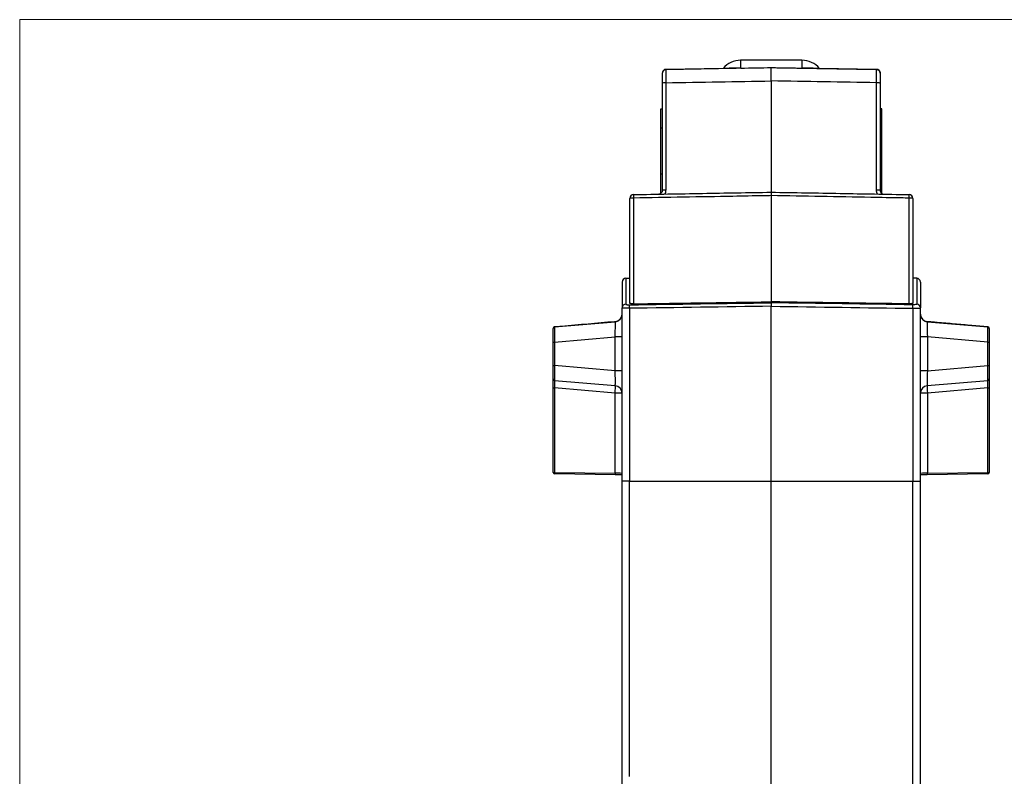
# Model space of a CAD drawing. Header units: millimetres. Extents: x 20 to 821, y 20 to 574.
# Tile 4 of 15: x 20 to 149, y 289 to 388. Entities that reach past the tile are written whole.
import ezdxf

# ---------------------------------------------------------------- set-up
doc = ezdxf.new("R2010")
doc.units = ezdxf.units.MM
doc.layers.add('1', color=7, linetype='Continuous', true_color=0xffffff)

msp = doc.modelspace()

# ---------------------------------------------------------------- linework, layer by layer
at = {"layer": '1', "color": 8, "linetype": 'Continuous', "lineweight": 18}
for p in [(20, 206.33), (216.5, 387.67)]:
    msp.add_line(p, (20, 387.67), dxfattribs=at)
at = {"layer": '1', "color": 18, "linetype": 'Continuous', "lineweight": 25}
for p, q in [((122.25, 382.36), (114.25, 382.36)), ((114.25, 382.36), (114.25, 381.33)), ((122.25, 382.36), (122.25, 381.33)), ((104.5, 381.16), (118.25, 381.4)), ((111.96, 381.3), (104.5, 381.17)), ((111.96, 381.3), (104.5, 381.17)), ((104.5, 381.16), (104.5, 381.17)), ((118.25, 381.4), (118.25, 381.4)), ((131.98, 381.16), (124.22, 381.3)), ((124.22, 381.3), (132, 381.16)), ((132, 381.17), (124.54, 381.3)), ((132, 381.16), (132, 381.17)), ((104.01, 379.35), (104.01, 365.34)), ((104.5, 365.39), (104.5, 379.42)), ((118.25, 379.66), (118.25, 365.1)), ((132, 365.39), (132, 379.42)), ((132.49, 379.35), (132.49, 365.34)), ((103.81, 376), (103.81, 376)), ((103.81, 376), (104.01, 376)), ((103.81, 373.5), (103.81, 376)), ((103.81, 376), (104.01, 376)), ((132.69, 376), (132.49, 376)), ((132.69, 376), (132.49, 376)), ((132.69, 376), (132.69, 376)), ((132.69, 373.5), (132.69, 376)), ((103.81, 367.5), (103.81, 373.5)), ((103.81, 373.5), (104.01, 373.5)), ((132.69, 373.5), (132.49, 373.5)), ((132.69, 367.5), (132.69, 373.5)), ((103.81, 365), (103.81, 367.5)), ((103.81, 367.5), (104.01, 367.5)), ((132.69, 367.5), (132.49, 367.5)), ((132.69, 365), (132.69, 367.5)), ((99.75, 350.59), (99.75, 364.29)), ((100.24, 364.33), (100.24, 350.5)), ((118.25, 364.65), (118.25, 350.76)), ((136.26, 350.5), (136.26, 364.33)), ((136.75, 364.29), (136.75, 350.59)), ((98.75, 353.34), (98.75, 349.97)), ((99.24, 353.84), (99.75, 353.85)), ((99.24, 353.84), (99.24, 350.46)), ((137.26, 353.84), (136.75, 353.85)), ((137.26, 353.84), (137.26, 350.46)), ((137.75, 353.34), (137.75, 349.97)), ((118.25, 350.76), (118.25, 350.64)), ((118.25, 327.29), (118.25, 350.18)), ((98.75, 327.29), (98.75, 349.97)), ((99.73, 349.91), (99.73, 327.29)), ((136.77, 349.91), (136.77, 327.29)), ((137.75, 327.29), (137.75, 349.97)), ((89.93, 347.47), (97.84, 348.16)), ((97.84, 348.16), (97.84, 348.16)), ((138.66, 348.16), (138.66, 348.16)), ((138.66, 348.16), (146.57, 347.47)), ((139.95, 348.05), (139.74, 348.07)), ((89.75, 347.27), (89.75, 347.27)), ((89.75, 345.48), (89.75, 347.27)), ((89.93, 347.47), (89.93, 347.47)), ((146.57, 347.47), (146.57, 347.47)), ((146.75, 347.27), (146.75, 347.27)), ((146.75, 347.27), (146.75, 345.48)), ((89.75, 342.43), (89.75, 345.48)), ((89.93, 345.48), (97.84, 346.17)), ((89.93, 345.48), (89.93, 342.43)), ((97.84, 341.74), (97.84, 346.17)), ((146.57, 345.48), (138.66, 346.17)), ((138.66, 346.17), (138.66, 341.74)), ((146.57, 342.43), (146.57, 345.48)), ((146.75, 345.48), (146.75, 342.43)), ((89.75, 340.68), (89.75, 342.43)), ((97.84, 341.74), (89.93, 342.43)), ((138.66, 341.74), (146.57, 342.43)), ((146.75, 342.43), (146.75, 340.68)), ((89.75, 339.52), (89.75, 340.68)), ((89.93, 340.49), (97.85, 339.8)), ((138.65, 339.8), (146.57, 340.49)), ((146.75, 340.68), (146.75, 339.52)), ((89.75, 328.45), (89.75, 339.52)), ((89.93, 339.52), (89.93, 328.45)), ((97.84, 338.82), (89.93, 339.52)), ((97.84, 328.34), (97.84, 338.82)), ((146.57, 339.52), (138.66, 338.82)), ((138.66, 338.82), (138.66, 328.34)), ((146.57, 328.45), (146.57, 339.52)), ((146.75, 339.52), (146.75, 328.45)), ((89.93, 328.45), (97.84, 328.34)), ((97.85, 328.14), (89.95, 328.25)), ((146.55, 328.25), (138.65, 328.14)), ((138.66, 328.34), (146.57, 328.45)), ((99.73, 327.29), (118.25, 327.29)), ((118.25, 327.29), (136.77, 327.29)), ((118.25, 246.69), (118.25, 327.29))]:
    msp.add_line(p, q, dxfattribs=at)
for centre, radius, start, end in [((114.25, 379.36), 3, 90, 139.8678), ((122.25, 379.36), 3, 40.1404, 90), ((99.25, 353.34), 0.5, 91, 180), ((137.25, 353.34), 0.5, 0, 89)]:
    msp.add_arc(centre, radius, start, end, dxfattribs=at)
for centre, major_axis, ratio, start_param, end_param in [((104.51, 380.67), (0, -0.5), 1, 3.159046, 4.712389), ((104.51, 380.67), (0, -0.5), 1, 3.159046, 4.712354), ((-941.83, 362.9), (1114.9, 19.46), 0.000003, 5.95693, 5.968316), ((1178.63, 362.89), (-1115.19, 19.47), 0.000003, 0.314828, 0.326213), ((131.99, 380.67), (0, -0.5), 1, 1.570796, 3.124139), ((104.51, 379.35), (0.5, 0), 0.128908, 1.588249, 3.141593), ((131.99, 379.35), (-0.5, 0), 0.128908, 3.141593, 4.694936), ((100.25, 364.29), (0.5, 0), 1, 1.58825, 3.141593), ((100.25, 364.29), (0.5, 0), 0.088757, 1.58825, 3.141593), ((100.25, 364.29), (0.009, -0.5), 0.015964, 3.141417, 4.623236), ((104.51, 365.34), (0.5, 0), 0.091549, 1.58825, 3.141593), ((131.99, 365.34), (-0.5, 0), 0.091549, 3.141593, 4.694936), ((136.25, 364.29), (0.5, 0), 1, 0, 1.553343), ((136.25, 364.29), (0.009, 0.5), 0.015964, 4.801542, 6.283361), ((136.25, 364.29), (0.5, 0), 0.088757, 0, 1.553343), ((99.25, 349.97), (-0.5, 0), 0.981185, 4.729842, 6.283185), ((137.25, 349.97), (0.5, 0), 0.981185, 0, 1.553343), ((97.75, 349.16), (1, 0), 1, 4.799655, 6.283185), ((138.75, 349.16), (1, 0), 1, 3.141593, 4.625123), ((97.75, 346.15), (0.09, 2.02), 0.042686, 4.725421, 6.288621), ((138.75, 346.15), (-0.09, 2.02), 0.042686, 6.277749, 7.84095), ((89.95, 347.27), (0.2, 0), 1, 1.658063, 3.141593), ((89.95, 345.47), (-0.02, 2.01), 0.008631, 0.000855, 1.564055), ((146.55, 347.27), (0.2, 0), 1, 0, 1.48353), ((146.55, 345.47), (0.02, 2.01), 0.008631, 4.71913, 6.28233), ((89.95, 345.48), (0.2, 0), 0.000175, 3.141593, 4.625123), ((97.75, 346.17), (1, 0), 0.000175, 0, 1.48353), ((138.75, 346.17), (1, 0), 0.000175, 1.658063, 3.141593), ((146.55, 345.48), (0.2, 0), 0.000175, 4.799655, 6.283185), ((89.95, 342.43), (0.2, 0), 0.000175, 3.141593, 4.625123), ((89.95, 342.45), (0.02, 2.01), 0.008628, 1.577888, 2.924962), ((146.55, 342.43), (0.2, 0), 0.000175, 4.799655, 6.283185), ((146.55, 342.45), (-0.02, 2.01), 0.008628, 3.358224, 4.705297), ((97.75, 341.77), (-0.09, 2.02), 0.042671, 3.351933, 4.699006), ((97.75, 341.74), (1, 0), 0.000175, 0, 1.48353), ((138.75, 341.74), (1, 0), 0.000175, 1.658063, 3.141593), ((138.75, 341.77), (0.09, 2.02), 0.042671, 1.584179, 2.931252), ((89.95, 340.68), (0.2, 0), 0.976697, 3.141593, 4.608525), ((89.95, 339.51), (-0.02, 1.01), 0.017173, 0.214148, 1.561221), ((146.55, 340.68), (0.2, 0), 0.976697, 4.816253, 6.283185), ((146.55, 339.51), (0.02, 1.01), 0.017173, 4.721964, 6.069038), ((89.95, 339.52), (0.2, 0), 0.000175, 3.141593, 4.625123), ((97.75, 338.82), (0.087, 0.996), 0.086811, 4.720161, 6.067234), ((97.75, 338.82), (1, 0), 0.000175, 0, 1.48353), ((97.75, 338.82), (1, 0), 0.976697, 0, 1.466933), ((138.75, 338.82), (1, 0), 0.976697, 1.67466, 3.141593), ((138.75, 338.82), (1, 0), 0.000175, 1.658063, 3.141593), ((138.75, 338.82), (0.087, -0.996), 0.086811, 3.357544, 4.704617), ((146.55, 339.52), (0.2, 0), 0.000175, 4.799655, 6.283185), ((89.95, 328.45), (-0.2, 0), 1, 0, 1.556834), ((89.95, 328.45), (0.2, 0), 0.000175, 3.141593, 4.625123), ((89.95, 328.45), (0.003, 0.2), 0.087145, 1.572196, 3.142594), ((97.85, 328.34), (0.003, 0.2), 0.087145, 1.572196, 3.142594), ((97.75, 328.34), (-1, 0.017), 0.001162, 3.141612, 4.625142), ((138.75, 328.34), (1, 0.017), 0.001162, 1.658043, 3.141573), ((138.65, 328.34), (-0.003, 0.2), 0.087145, 3.140591, 4.71099), ((146.55, 328.45), (-0.2, 0), 1, 1.584759, 3.141593), ((146.55, 328.45), (-0.003, 0.2), 0.087145, 3.140591, 4.71099), ((146.55, 328.45), (-0.2, 0), 0.000175, 1.658063, 3.141593), ((97.75, 328.14), (-1.2, 0.02), 0.000998, 3.723081, 4.625136), ((138.75, 328.14), (1.2, 0.02), 0.000998, 1.658049, 2.560105)]:
    msp.add_ellipse(centre, major_axis=major_axis, ratio=ratio, start_param=start_param, end_param=end_param, dxfattribs=at)
for points, degree, knots in [([(104.5, 381.16), (104.47, 381.16), (104.44, 381.16), (104.38, 381.14), (104.35, 381.14), (104.29, 381.11), (104.26, 381.09), (104.2, 381.06), (104.18, 381.04), (104.13, 380.99), (104.11, 380.96), (104.07, 380.9), (104.06, 380.87), (104.03, 380.81), (104.02, 380.78), (104.01, 380.72), (104.01, 380.69), (104.01, 380.66)], 3, [0, 0, 0, 0, 0.125, 0.125, 0.25, 0.25, 0.375, 0.375, 0.5, 0.5, 0.625, 0.625, 0.75, 0.75, 0.875, 0.875, 1, 1, 1, 1]), ([(112.28, 381.3), (111.96, 381.29), (111.96, 381.29), (111.96, 381.29)], 2, [0, 0, 0, 0.997675, 1, 1, 1]), ([(114.25, 381.33), (114.17, 381.33), (114.1, 381.33), (113.98, 381.33), (113.94, 381.33), (113.89, 381.32), (113.87, 381.32), (113.83, 381.32), (113.82, 381.32), (113.73, 381.32), (113.66, 381.32), (113.56, 381.32), (113.53, 381.32), (113.47, 381.32), (113.44, 381.32), (113.36, 381.32), (113.3, 381.31), (113.23, 381.31), (113.2, 381.31), (113.15, 381.31), (113.13, 381.31), (113.06, 381.31), (113.02, 381.31), (112.94, 381.31), (112.9, 381.31), (112.85, 381.31), (112.83, 381.31), (112.79, 381.31), (112.78, 381.31), (112.73, 381.3), (112.7, 381.3), (112.61, 381.3), (112.56, 381.3), (112.46, 381.3), (112.42, 381.3), (112.34, 381.3), (112.31, 381.3), (112.28, 381.3)], 3, [0, 0, 0, 0, 0.0625, 0.0625, 0.09375, 0.09375, 0.109375, 0.109375, 0.125, 0.125, 0.1875, 0.1875, 0.21875, 0.21875, 0.25, 0.25, 0.3125, 0.3125, 0.34375, 0.34375, 0.375, 0.375, 0.4375, 0.4375, 0.5, 0.5, 0.53125, 0.53125, 0.5625, 0.5625, 0.625, 0.625, 0.75, 0.75, 0.875, 0.875, 1, 1, 1, 1]), ([(118.25, 379.66), (118.25, 379.67), (118.25, 379.68), (118.25, 379.7), (118.25, 379.72), (118.25, 379.74), (118.25, 379.77), (118.25, 379.79), (118.25, 379.81), (118.25, 379.83), (118.25, 379.85), (118.25, 379.87), (118.25, 379.89), (118.25, 379.91), (118.25, 379.93), (118.25, 379.95), (118.25, 379.97), (118.25, 379.99), (118.25, 380.01), (118.25, 380.03), (118.25, 380.05), (118.25, 380.07), (118.25, 380.09), (118.25, 380.11), (118.25, 380.13), (118.25, 380.15), (118.25, 380.17), (118.25, 380.19), (118.25, 380.21), (118.25, 380.23), (118.25, 380.25), (118.25, 380.27), (118.25, 380.28), (118.25, 380.3), (118.25, 380.32), (118.25, 380.34), (118.25, 380.36), (118.25, 380.38), (118.25, 380.39), (118.25, 380.41), (118.25, 380.43), (118.25, 380.45), (118.25, 380.46), (118.25, 380.48), (118.25, 380.5), (118.25, 380.52), (118.25, 380.53), (118.25, 380.55), (118.25, 380.57), (118.25, 380.58), (118.25, 380.6), (118.25, 380.62), (118.25, 380.63), (118.25, 380.65), (118.25, 380.66), (118.25, 380.68), (118.25, 380.69), (118.25, 380.71), (118.25, 380.73), (118.25, 380.74), (118.25, 380.75), (118.25, 380.77), (118.25, 380.78), (118.25, 380.8), (118.25, 380.81), (118.25, 380.83), (118.25, 380.84), (118.25, 380.85), (118.25, 380.87), (118.25, 380.88), (118.25, 380.89), (118.25, 380.91), (118.25, 380.92), (118.25, 380.93), (118.25, 380.95), (118.25, 380.96), (118.25, 380.98), (118.25, 381), (118.25, 381.02), (118.25, 381.04), (118.25, 381.07), (118.25, 381.09), (118.25, 381.11), (118.25, 381.13), (118.25, 381.15), (118.25, 381.17), (118.25, 381.19), (118.25, 381.21), (118.25, 381.23), (118.25, 381.25), (118.25, 381.26), (118.25, 381.28), (118.25, 381.29), (118.25, 381.31), (118.25, 381.32), (118.25, 381.33), (118.25, 381.34), (118.25, 381.35), (118.25, 381.36), (118.25, 381.37), (118.25, 381.38), (118.25, 381.38), (118.25, 381.39), (118.25, 381.39), (118.25, 381.4), (118.25, 381.4), (118.25, 381.4), (118.25, 381.4), (118.25, 381.4)], 3, [0, 0, 0, 0, 0.007473, 0.014938, 0.022394, 0.029841, 0.03728, 0.04471, 0.052131, 0.059544, 0.066949, 0.074345, 0.081732, 0.08911, 0.09648, 0.103842, 0.111195, 0.118539, 0.125875, 0.133202, 0.14052, 0.14783, 0.155131, 0.162424, 0.169708, 0.176984, 0.184251, 0.191509, 0.198759, 0.206, 0.213233, 0.220457, 0.227672, 0.234879, 0.242077, 0.249267, 0.256448, 0.26362, 0.270784, 0.27794, 0.285086, 0.292224, 0.299354, 0.306475, 0.313587, 0.320691, 0.327787, 0.334873, 0.341951, 0.349021, 0.356082, 0.363134, 0.370178, 0.377213, 0.38424, 0.391258, 0.398267, 0.405268, 0.41226, 0.419244, 0.426219, 0.433186, 0.440144, 0.447093, 0.454034, 0.460967, 0.46789, 0.474805, 0.481712, 0.48861, 0.495499, 0.50238, 0.509253, 0.516116, 0.522971, 0.529818, 0.536656, 0.550938, 0.565265, 0.579636, 0.594051, 0.60851, 0.623014, 0.637562, 0.652154, 0.66679, 0.681471, 0.696196, 0.710965, 0.725779, 0.740637, 0.755539, 0.770486, 0.785476, 0.800511, 0.815591, 0.830714, 0.845882, 0.861095, 0.876351, 0.891652, 0.906998, 0.922387, 0.937821, 0.953299, 0.968822, 0.984389, 1, 1, 1, 1]), ([(124.22, 381.3), (124.19, 381.3), (124.16, 381.3), (124.08, 381.3), (124.04, 381.3), (123.94, 381.3), (123.89, 381.3), (123.8, 381.3), (123.77, 381.3), (123.72, 381.31), (123.71, 381.31), (123.67, 381.31), (123.65, 381.31), (123.6, 381.31), (123.56, 381.31), (123.48, 381.31), (123.44, 381.31), (123.37, 381.31), (123.35, 381.31), (123.3, 381.31), (123.27, 381.31), (123.2, 381.31), (123.14, 381.32), (123.06, 381.32), (123.03, 381.32), (122.97, 381.32), (122.94, 381.32), (122.84, 381.32), (122.77, 381.32), (122.68, 381.32), (122.67, 381.32), (122.63, 381.32), (122.61, 381.32), (122.56, 381.33), (122.52, 381.33), (122.4, 381.33), (122.33, 381.33), (122.25, 381.33)], 3, [0, 0, 0, 0, 0.125, 0.125, 0.25, 0.25, 0.375, 0.375, 0.4375, 0.4375, 0.46875, 0.46875, 0.5, 0.5, 0.5625, 0.5625, 0.625, 0.625, 0.65625, 0.65625, 0.6875, 0.6875, 0.75, 0.75, 0.78125, 0.78125, 0.8125, 0.8125, 0.875, 0.875, 0.890625, 0.890625, 0.90625, 0.90625, 0.9375, 0.9375, 1, 1, 1, 1]), ([(124.54, 381.29), (124.54, 381.29), (124.54, 381.29), (124.22, 381.3)], 2, [0, 0, 0, 0.00239, 1, 1, 1]), ([(132, 381.16), (132.03, 381.16), (132.06, 381.16), (132.13, 381.14), (132.16, 381.13), (132.22, 381.11), (132.25, 381.09), (132.3, 381.05), (132.32, 381.03), (132.37, 380.99), (132.39, 380.96), (132.43, 380.91), (132.44, 380.88), (132.47, 380.82), (132.47, 380.79), (132.49, 380.73), (132.49, 380.69), (132.49, 380.66)], 3, [0, 0, 0, 0, 0.125, 0.125, 0.25, 0.25, 0.375, 0.375, 0.5, 0.5, 0.625, 0.625, 0.75, 0.75, 0.875, 0.875, 1, 1, 1, 1]), ([(132, 379.42), (132, 379.54), (132, 379.66), (132.01, 379.88), (132.01, 380), (132.01, 380.21), (132.01, 380.31), (132.01, 380.5), (132.01, 380.58), (132.01, 380.74), (132.01, 380.81), (132.01, 380.94), (132.01, 380.99), (132.01, 381.07), (132.01, 381.11), (132, 381.15), (132, 381.16), (132, 381.16)], 3, [0, 0, 0, 0, 0.125, 0.125, 0.25, 0.25, 0.375, 0.375, 0.5, 0.5, 0.625, 0.625, 0.75, 0.75, 0.875, 0.875, 1, 1, 1, 1]), ([(100.24, 364.79), (103.25, 364.84), (106.25, 364.89), (112.25, 365), (115.25, 365.05), (118.25, 365.1)], 3, [0, 0, 0, 0, 0.500404, 0.500404, 1, 1, 1, 1]), ([(118.25, 364.65), (117.92, 364.64), (117.58, 364.63), (115.92, 364.61), (114.58, 364.58), (108.91, 364.48), (104.58, 364.41), (100.24, 364.33)], 3, [0, 0, 0, 0, 0.055513, 0.055513, 0.277565, 0.277565, 1, 1, 1, 1]), ([(118.25, 365.1), (121.25, 365.05), (124.25, 365), (130.25, 364.89), (133.25, 364.84), (136.26, 364.79)], 3, [0, 0, 0, 0, 0.499596, 0.499596, 1, 1, 1, 1]), ([(118.25, 365.1), (118.25, 365.1), (118.25, 365.1), (118.25, 365.09), (118.25, 365.09), (118.25, 365.08), (118.25, 365.07), (118.25, 365.06), (118.25, 365.04), (118.25, 365.02), (118.25, 365.01), (118.25, 364.99), (118.25, 364.98), (118.25, 364.95), (118.25, 364.93), (118.25, 364.89), (118.25, 364.88), (118.25, 364.85), (118.25, 364.84), (118.25, 364.8), (118.25, 364.77), (118.25, 364.72), (118.25, 364.71), (118.25, 364.68), (118.25, 364.66), (118.25, 364.65)], 3, [0, 0, 0, 0, 0.124358, 0.124358, 0.186904, 0.186904, 0.24945, 0.24945, 0.374541, 0.374541, 0.437087, 0.437087, 0.499633, 0.499633, 0.624725, 0.624725, 0.687271, 0.687271, 0.749817, 0.749817, 0.874908, 0.874908, 0.937454, 0.937454, 1, 1, 1, 1]), ([(136.26, 364.33), (135.93, 364.34), (135.59, 364.34), (133.93, 364.37), (132.59, 364.4), (126.92, 364.49), (122.59, 364.57), (118.25, 364.65)], 3, [0, 0, 0, 0, 0.055513, 0.055513, 0.277565, 0.277565, 1, 1, 1, 1]), ([(132.17, 364.86), (132.16, 364.86), (132.16, 364.87), (132.15, 364.88), (132.14, 364.9), (132.13, 364.91), (132.12, 364.93), (132.11, 364.94), (132.11, 364.96), (132.1, 364.97), (132.09, 364.99), (132.08, 365), (132.08, 365.02), (132.07, 365.03), (132.06, 365.05), (132.06, 365.07), (132.05, 365.08), (132.05, 365.1), (132.04, 365.12), (132.03, 365.14), (132.03, 365.17), (132.02, 365.2), (132.01, 365.22), (132.01, 365.25), (132.01, 365.28), (132, 365.31), (132, 365.33), (132, 365.36), (132, 365.38), (132, 365.39)], 3, [0, 0, 0, 0, 0.030252, 0.06042, 0.090513, 0.120538, 0.150504, 0.180418, 0.210289, 0.240126, 0.269935, 0.299726, 0.329506, 0.359285, 0.38907, 0.41887, 0.448692, 0.478545, 0.508438, 0.559232, 0.609543, 0.659414, 0.708888, 0.758011, 0.806829, 0.855389, 0.903738, 0.951926, 1, 1, 1, 1]), ([(132.49, 365.34), (132.49, 365.34), (132.49, 365.33), (132.49, 365.32), (132.49, 365.31), (132.49, 365.3), (132.49, 365.29), (132.49, 365.27), (132.5, 365.26), (132.5, 365.25), (132.5, 365.24), (132.5, 365.23), (132.5, 365.22), (132.51, 365.21), (132.51, 365.2), (132.51, 365.19), (132.52, 365.18), (132.52, 365.17), (132.52, 365.16), (132.53, 365.15), (132.53, 365.14), (132.54, 365.13), (132.54, 365.12), (132.55, 365.11), (132.55, 365.1), (132.56, 365.09), (132.56, 365.08), (132.57, 365.08), (132.57, 365.07), (132.58, 365.06), (132.58, 365.05), (132.59, 365.04), (132.6, 365.03), (132.6, 365.03), (132.61, 365.02), (132.61, 365.01), (132.62, 365), (132.63, 365), (132.63, 364.99), (132.64, 364.98), (132.65, 364.98), (132.66, 364.97), (132.66, 364.96), (132.67, 364.96), (132.68, 364.95), (132.68, 364.94), (132.69, 364.94), (132.7, 364.93), (132.71, 364.93), (132.72, 364.92), (132.72, 364.92), (132.73, 364.91), (132.74, 364.91), (132.75, 364.9), (132.76, 364.9), (132.76, 364.9), (132.77, 364.89), (132.78, 364.89), (132.79, 364.88), (132.8, 364.88), (132.8, 364.88), (132.81, 364.87), (132.82, 364.87), (132.83, 364.87), (132.84, 364.86), (132.85, 364.86), (132.85, 364.86), (132.86, 364.86), (132.87, 364.86), (132.88, 364.85), (132.89, 364.85), (132.9, 364.85), (132.9, 364.85), (132.91, 364.85), (132.92, 364.85), (132.93, 364.84), (132.93, 364.84), (132.94, 364.84)], 3, [0, 0, 0, 0, 0.015556, 0.03105, 0.046482, 0.061853, 0.077162, 0.09241, 0.107596, 0.122721, 0.137785, 0.152787, 0.167728, 0.182608, 0.197427, 0.212185, 0.226882, 0.241517, 0.256093, 0.270607, 0.28506, 0.299453, 0.313786, 0.328057, 0.342269, 0.35642, 0.37051, 0.384541, 0.398511, 0.412421, 0.426271, 0.440061, 0.453792, 0.467462, 0.481073, 0.494624, 0.508116, 0.521548, 0.53492, 0.548234, 0.561488, 0.574683, 0.587819, 0.600896, 0.613914, 0.626873, 0.639774, 0.652615, 0.665399, 0.678124, 0.690791, 0.703399, 0.715949, 0.728442, 0.740876, 0.753252, 0.765571, 0.777832, 0.790036, 0.802182, 0.814271, 0.826303, 0.838278, 0.850196, 0.862057, 0.873861, 0.885608, 0.8973, 0.908934, 0.920513, 0.932036, 0.943502, 0.954913, 0.966268, 0.977567, 0.988811, 1, 1, 1, 1]), ([(99.24, 350.46), (99.24, 350.46), (99.24, 350.46), (99.24, 350.45), (99.24, 350.45), (99.24, 350.45), (99.24, 350.45), (99.25, 350.45), (99.25, 350.44), (99.25, 350.44), (99.25, 350.44), (99.25, 350.44), (99.26, 350.44), (99.26, 350.43), (99.26, 350.43), (99.27, 350.43), (99.27, 350.43), (99.28, 350.43), (99.28, 350.42), (99.3, 350.42), (99.33, 350.41), (99.35, 350.4), (99.39, 350.39), (99.42, 350.39), (99.46, 350.38), (99.5, 350.38), (99.53, 350.37), (99.56, 350.37), (99.58, 350.37), (99.6, 350.37), (99.62, 350.37), (99.65, 350.37), (99.67, 350.37), (99.69, 350.37), (99.71, 350.37), (99.73, 350.37), (99.73, 350.37)], 3, [0, 0, 0, 0, 0.014514, 0.029003, 0.043477, 0.057943, 0.072409, 0.086884, 0.101376, 0.115894, 0.130446, 0.14504, 0.159683, 0.174385, 0.189153, 0.203995, 0.218918, 0.23393, 0.249039, 0.310972, 0.372775, 0.434958, 0.498019, 0.561213, 0.623542, 0.685518, 0.747665, 0.776051, 0.804221, 0.832227, 0.860127, 0.887976, 0.915832, 0.94375, 0.971788, 1, 1, 1, 1]), ([(100.24, 350.5), (100.21, 350.5), (100.18, 350.5), (100.13, 350.5), (100.11, 350.5), (100.08, 350.5), (100.07, 350.5), (100.02, 350.5), (99.99, 350.51), (99.95, 350.51), (99.94, 350.51), (99.91, 350.52), (99.9, 350.52), (99.87, 350.52), (99.85, 350.53), (99.82, 350.54), (99.81, 350.54), (99.8, 350.54), (99.79, 350.55), (99.78, 350.56), (99.77, 350.56), (99.76, 350.56), (99.75, 350.57), (99.75, 350.58), (99.75, 350.59)], 3, [0, 0, 0, 0, 0.125, 0.125, 0.1875, 0.1875, 0.25, 0.25, 0.375, 0.375, 0.4375, 0.4375, 0.5, 0.5, 0.625, 0.625, 0.6875, 0.6875, 0.75, 0.8125, 0.8125, 0.875, 0.875, 1, 1, 1, 1]), ([(100.24, 350.5), (102.74, 350.53), (105.25, 350.57), (111.25, 350.66), (114.75, 350.71), (118.25, 350.76)], 3, [0, 0, 0, 0, 0.417058, 0.417058, 1, 1, 1, 1]), ([(118.25, 350.64), (118.25, 350.63), (118.25, 350.63), (118.25, 350.63), (118.25, 350.63), (118.25, 350.62), (118.25, 350.62), (118.25, 350.62), (118.25, 350.61), (118.25, 350.61), (118.25, 350.6), (118.25, 350.6), (118.25, 350.59), (118.25, 350.59), (118.25, 350.58), (118.25, 350.58), (118.25, 350.57), (118.25, 350.57), (118.25, 350.56), (118.25, 350.55), (118.25, 350.55), (118.25, 350.54), (118.25, 350.53), (118.25, 350.53), (118.25, 350.52), (118.25, 350.51), (118.25, 350.51), (118.25, 350.5), (118.25, 350.49), (118.25, 350.48), (118.25, 350.48), (118.25, 350.47)], 3, [0, 0, 0, 0, 0.035725, 0.071361, 0.106909, 0.142368, 0.177737, 0.213019, 0.248211, 0.283315, 0.318329, 0.353256, 0.388093, 0.422842, 0.457502, 0.492073, 0.526555, 0.560949, 0.595254, 0.629471, 0.663598, 0.697637, 0.731588, 0.76545, 0.799223, 0.832907, 0.866503, 0.90001, 0.933429, 0.966759, 1, 1, 1, 1]), ([(118.25, 350.47), (118.25, 350.47), (118.25, 350.47), (118.25, 350.46), (118.25, 350.45), (118.25, 350.44), (118.25, 350.43), (118.25, 350.42), (118.25, 350.41), (118.25, 350.4), (118.25, 350.39), (118.25, 350.38), (118.25, 350.37), (118.25, 350.36), (118.25, 350.35), (118.25, 350.34), (118.25, 350.33), (118.25, 350.32), (118.25, 350.31), (118.25, 350.3), (118.25, 350.29), (118.25, 350.28), (118.25, 350.27), (118.25, 350.26), (118.25, 350.24), (118.25, 350.23), (118.25, 350.22), (118.25, 350.21), (118.25, 350.2), (118.25, 350.19), (118.25, 350.18), (118.25, 350.18)], 3, [0, 0, 0, 0, 0.033233, 0.066554, 0.099965, 0.133465, 0.167055, 0.200734, 0.234502, 0.268359, 0.302306, 0.336342, 0.370467, 0.404681, 0.438985, 0.473378, 0.507861, 0.542433, 0.577094, 0.611844, 0.646684, 0.681614, 0.716632, 0.75174, 0.786938, 0.822225, 0.857601, 0.893066, 0.928622, 0.964266, 1, 1, 1, 1]), ([(136.75, 350.59), (136.75, 350.58), (136.75, 350.57), (136.74, 350.56), (136.73, 350.56), (136.73, 350.56), (136.72, 350.55), (136.7, 350.54), (136.69, 350.54), (136.66, 350.53), (136.65, 350.53), (136.64, 350.53), (136.63, 350.52), (136.62, 350.52), (136.61, 350.52), (136.59, 350.52), (136.56, 350.51), (136.53, 350.51), (136.52, 350.51), (136.51, 350.51), (136.5, 350.51), (136.48, 350.5), (136.47, 350.5), (136.42, 350.5), (136.39, 350.5), (136.34, 350.5), (136.32, 350.5), (136.29, 350.5), (136.28, 350.5), (136.26, 350.5)], 3, [0, 0, 0, 0, 0.125, 0.125, 0.1875, 0.1875, 0.25, 0.25, 0.375, 0.375, 0.4375, 0.4375, 0.46875, 0.46875, 0.5, 0.5, 0.625, 0.625, 0.65625, 0.65625, 0.6875, 0.6875, 0.75, 0.75, 0.875, 0.875, 0.9375, 0.9375, 1, 1, 1, 1]), ([(136.77, 349.91), (136.77, 349.96), (136.77, 350.02), (136.77, 350.12), (136.77, 350.16), (136.77, 350.25), (136.77, 350.28), (136.77, 350.34), (136.77, 350.36), (136.77, 350.37)], 3, [0, 0, 0, 0, 0.25, 0.25, 0.5, 0.5, 0.75, 0.75, 1, 1, 1, 1]), ([(97.84, 348.16), (97.9, 348.17), (97.95, 348.18), (98.06, 348.21), (98.11, 348.23), (98.19, 348.26), (98.22, 348.27), (98.26, 348.3), (98.29, 348.32), (98.36, 348.36), (98.4, 348.4), (98.46, 348.46), (98.48, 348.48), (98.51, 348.51), (98.52, 348.52), (98.54, 348.55), (98.55, 348.56), (98.58, 348.6), (98.6, 348.62), (98.63, 348.68), (98.64, 348.71), (98.66, 348.75), (98.67, 348.77), (98.68, 348.8), (98.69, 348.82), (98.71, 348.87), (98.72, 348.9), (98.73, 348.95), (98.73, 348.97), (98.74, 349.01), (98.74, 349.03), (98.75, 349.08), (98.75, 349.12), (98.75, 349.16)], 3, [0, 0, 0, 0, 0.125, 0.125, 0.25, 0.25, 0.3125, 0.3125, 0.375, 0.375, 0.5, 0.5, 0.5625, 0.5625, 0.59375, 0.59375, 0.625, 0.625, 0.6875, 0.6875, 0.75, 0.75, 0.78125, 0.78125, 0.8125, 0.8125, 0.875, 0.875, 0.90625, 0.90625, 0.9375, 0.9375, 1, 1, 1, 1]), ([(99.73, 349.91), (99.73, 349.91), (99.72, 349.91), (99.7, 349.91), (99.69, 349.91), (99.67, 349.91), (99.65, 349.91), (99.64, 349.91), (99.62, 349.91), (99.6, 349.91), (99.59, 349.91), (99.57, 349.91), (99.55, 349.91), (99.54, 349.91), (99.52, 349.91), (99.5, 349.91), (99.49, 349.91), (99.47, 349.91), (99.45, 349.91), (99.43, 349.91), (99.42, 349.91), (99.4, 349.91), (99.38, 349.91), (99.37, 349.91), (99.35, 349.91), (99.33, 349.91), (99.31, 349.91), (99.3, 349.91), (99.28, 349.91), (99.26, 349.91), (99.25, 349.92), (99.23, 349.92), (99.21, 349.92), (99.2, 349.92), (99.18, 349.92), (99.16, 349.92), (99.15, 349.92), (99.13, 349.92), (99.11, 349.92), (99.1, 349.92), (99.08, 349.92), (99.07, 349.92), (99.05, 349.92), (99.04, 349.93), (99.02, 349.93), (99.01, 349.93), (98.99, 349.93), (98.98, 349.93), (98.97, 349.93), (98.95, 349.93), (98.94, 349.93), (98.93, 349.93), (98.91, 349.93), (98.9, 349.94), (98.89, 349.94), (98.88, 349.94), (98.87, 349.94), (98.86, 349.94), (98.85, 349.94), (98.84, 349.94), (98.83, 349.94), (98.82, 349.95), (98.81, 349.95), (98.8, 349.95), (98.79, 349.95), (98.79, 349.95), (98.78, 349.95), (98.78, 349.95), (98.77, 349.96), (98.77, 349.96), (98.76, 349.96), (98.76, 349.96), (98.76, 349.96), (98.75, 349.96), (98.75, 349.97), (98.75, 349.97), (98.75, 349.97), (98.75, 349.97)], 3, [0, 0, 0, 0, 0.010076, 0.020238, 0.030487, 0.040823, 0.051246, 0.061755, 0.072351, 0.083035, 0.093806, 0.104664, 0.115609, 0.126641, 0.137761, 0.148969, 0.160264, 0.171647, 0.183117, 0.194675, 0.206321, 0.218055, 0.229876, 0.241786, 0.253784, 0.265869, 0.278043, 0.290305, 0.302656, 0.315094, 0.327621, 0.340237, 0.35294, 0.365733, 0.378613, 0.391583, 0.40464, 0.417787, 0.431022, 0.444346, 0.457759, 0.47126, 0.484851, 0.49853, 0.512298, 0.526155, 0.540101, 0.554136, 0.56826, 0.582473, 0.596776, 0.611167, 0.625648, 0.640217, 0.654876, 0.669624, 0.684462, 0.699389, 0.714405, 0.72951, 0.744705, 0.75999, 0.775363, 0.790827, 0.806379, 0.822022, 0.837753, 0.853575, 0.869486, 0.885486, 0.901576, 0.917756, 0.934025, 0.950384, 0.966833, 0.983372, 1, 1, 1, 1]), ([(137.75, 349.16), (137.75, 349.12), (137.75, 349.08), (137.76, 349.03), (137.76, 349.01), (137.77, 348.97), (137.77, 348.95), (137.78, 348.9), (137.79, 348.87), (137.82, 348.8), (137.83, 348.77), (137.85, 348.72), (137.86, 348.71), (137.87, 348.68), (137.88, 348.67), (137.9, 348.62), (137.92, 348.6), (137.96, 348.55), (137.98, 348.53), (138.01, 348.48), (138.04, 348.46), (138.1, 348.4), (138.14, 348.36), (138.24, 348.3), (138.28, 348.27), (138.35, 348.24), (138.36, 348.24), (138.39, 348.23), (138.4, 348.22), (138.44, 348.21), (138.47, 348.2), (138.55, 348.18), (138.6, 348.17), (138.66, 348.16)], 3, [0, 0, 0, 0, 0.0625, 0.0625, 0.09375, 0.09375, 0.125, 0.125, 0.1875, 0.1875, 0.25, 0.25, 0.28125, 0.28125, 0.3125, 0.3125, 0.375, 0.375, 0.4375, 0.4375, 0.5, 0.5, 0.625, 0.625, 0.75, 0.75, 0.78125, 0.78125, 0.8125, 0.8125, 0.875, 0.875, 1, 1, 1, 1]), ([(97.84, 348.16), (97.81, 348.16), (97.78, 348.16), (95.45, 347.95), (93.15, 347.75), (90.54, 347.52), (90.24, 347.5), (89.93, 347.47)], 3, [0, 0, 0, 0, 0.010943, 0.010943, 0.884434, 0.884434, 1, 1, 1, 1]), ([(97.84, 348.16), (97.81, 348.16), (97.78, 348.16), (95.45, 347.95), (93.15, 347.75), (90.54, 347.52), (90.24, 347.5), (89.93, 347.47)], 3, [0, 0, 0, 0, 0.010943, 0.010943, 0.884434, 0.884434, 1, 1, 1, 1]), ([(146.57, 347.47), (145.86, 347.53), (145.16, 347.6), (143.7, 347.72), (142.2, 347.85), (140.7, 347.99), (139.95, 348.05)], 3, [0, 0, 0, 0, 0.319539, 0.319539, 0.659769, 1, 1, 1, 1]), ([(146.75, 347.27), (146.75, 347.3), (146.75, 347.32), (146.73, 347.37), (146.71, 347.39), (146.68, 347.43), (146.66, 347.44), (146.62, 347.46), (146.59, 347.47), (146.57, 347.47)], 3, [0, 0, 0, 0, 0.25, 0.25, 0.5, 0.5, 0.75, 0.75, 1, 1, 1, 1]), ([(99.73, 327.29), (99.67, 327.29), (99.6, 327.29), (99.48, 327.29), (99.41, 327.29), (99.3, 327.29), (99.24, 327.29), (99.13, 327.29), (99.08, 327.29), (98.99, 327.29), (98.95, 327.29), (98.88, 327.29), (98.85, 327.29), (98.8, 327.29), (98.78, 327.29), (98.76, 327.29), (98.75, 327.29), (98.75, 327.29)], 3, [0, 0, 0, 0, 0.125, 0.125, 0.25, 0.25, 0.375, 0.375, 0.5, 0.5, 0.625, 0.625, 0.75, 0.75, 0.875, 0.875, 1, 1, 1, 1]), ([(136.77, 327.29), (136.83, 327.29), (136.9, 327.29), (137.02, 327.29), (137.09, 327.29), (137.2, 327.29), (137.26, 327.29), (137.37, 327.29), (137.42, 327.29), (137.51, 327.29), (137.55, 327.29), (137.62, 327.29), (137.65, 327.29), (137.7, 327.29), (137.72, 327.29), (137.74, 327.29), (137.75, 327.29), (137.75, 327.29)], 3, [0, 0, 0, 0, 0.125, 0.125, 0.25, 0.25, 0.375, 0.375, 0.5, 0.5, 0.625, 0.625, 0.75, 0.75, 0.875, 0.875, 1, 1, 1, 1])]:
    msp.add_open_spline(points, degree=degree, knots=knots, dxfattribs=at)
for points, degree in [([(104.5, 379.42), (104.5, 380.4), (104.5, 381.16), (104.5, 381.16)], 3), ([(118.25, 381.4), (118.25, 381.4), (118.25, 381.4), (118.25, 381.39)], 3), ([(118.25, 381.4), (124.22, 381.3)], 1), ([(104.01, 380.66), (104.01, 380.66), (104.01, 380.09), (104.01, 379.35)], 3), ([(132.49, 380.66), (132.49, 380.66), (132.49, 379.88), (132.49, 379.35)], 2), ([(104.5, 379.42), (109.08, 379.5), (113.67, 379.58), (118.25, 379.66)], 3), ([(132, 379.42), (127.42, 379.5), (122.83, 379.58), (118.25, 379.66)], 3), ([(104.01, 365.34), (104.01, 365.09), (103.81, 364.87), (103.56, 364.84)], 3), ([(104.35, 364.86), (104.44, 365.01), (104.5, 365.19), (104.5, 365.39)], 3), ([(99.73, 350.37), (105.91, 350.46), (112.08, 350.55), (118.25, 350.64)], 3), ([(118.25, 350.18), (112.08, 350.09), (105.91, 350), (99.73, 349.91)], 3), ([(136.26, 350.5), (130.26, 350.58), (124.25, 350.67), (118.25, 350.76)], 3), ([(136.76, 350.37), (130.59, 350.46), (124.42, 350.55), (118.25, 350.64)], 3), ([(118.25, 350.18), (124.42, 350.09), (130.59, 350), (136.77, 349.91)], 3), ([(137.26, 350.46), (137.26, 350.41), (137.04, 350.36), (136.77, 350.37)], 3), ([(136.77, 349.91), (137.32, 349.9), (137.75, 349.93), (137.75, 349.97)], 3), ([(139.74, 348.07), (138.6, 348.17)], 1), ([(98.75, 288.69), (98.75, 327.29)], 1), ([(99.73, 288.69), (99.73, 301.56), (99.73, 314.43), (99.73, 327.29)], 3), ([(136.77, 288.79), (136.77, 327.29)], 1), ([(137.75, 288.79), (137.75, 301.63), (137.75, 314.46), (137.75, 327.29)], 3), ([(98.75, 285.78), (98.75, 288.69)], 1), ([(136.77, 250.29), (136.77, 288.79)], 1), ([(137.75, 250.29), (137.75, 263.13), (137.75, 275.96), (137.75, 288.79)], 3)]:
    msp.add_open_spline(points, degree=degree, dxfattribs=at)
msp.add_rational_spline([(99.73, 349.91), (99.73, 350.14), (99.73, 350.32), (99.73, 350.37)], [1, 0.861439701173, 0.861439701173, 1], degree=3, dxfattribs=at)

doc.saveas('drawing.dxf')
